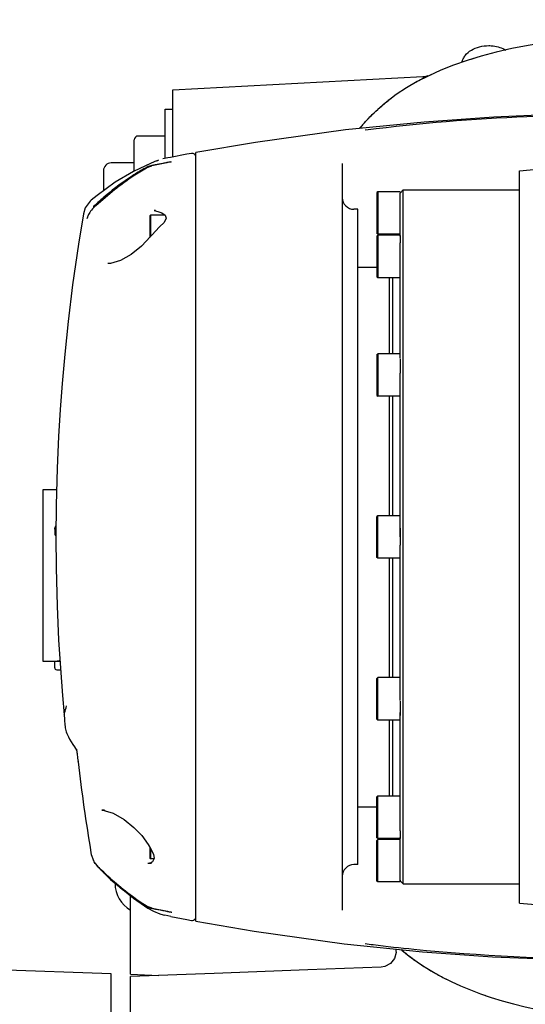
# Model space of a CAD drawing. Header units: millimetres. Extents: x 4086 to 10416, y 123 to 1549.
# Tile 11 of 99: x 6640 to 6657, y 913 to 945. Entities that reach past the tile are written whole.
import ezdxf

# ---------------------------------------------------------------- set-up
doc = ezdxf.new("R2010")
doc.units = ezdxf.units.MM
doc.layers.add('外形图', color=7, linetype='Continuous')
doc.layers.add('尺寸标注', color=7, linetype='Continuous')
doc.styles.add('思源黑', font='SourceHanSansCN-Normal.ttf')
doc.dimstyles.new('尺寸标注_1_4比例中六', dxfattribs={"dimtxt": 10, "dimasz": 8, "dimexe": 2, "dimexo": 1.5, "dimgap": 1, "dimtad": 1, "dimdec": 1, "dimlfac": 4, "dimdsep": 46, "dimtxsty": '思源黑', "dimcen": 0.09, "dimadec": 0, "dimazin": 0, "dimtp": 0.01, "dimtm": 0.01, "dimtfac": 1, "dimtdec": 1, "dimtofl": 0, "dimtmove": 0, "dimatfit": 3, "dimfxl": 1, "dimtolj": 1, "dimarcsym": 0})

# ---------------------------------------------------------------- blocks, each defined once
blk = doc.blocks.new('*D777')
at = {"layer": 'Defpoints', "color": 0}
for p in [(6704.094, 953.65), (6704.094, 897.452), (6613.719, 846.827)]:
    blk.add_point(p, dxfattribs=at)
at = {"layer": '尺寸标注', "color": 0, "lineweight": -2}
for p, q in [((6613.719, 848.327), (6613.719, 955.65)), ((6704.094, 898.952), (6704.094, 955.65)), ((6621.719, 953.65), (6696.094, 953.65))]:
    blk.add_line(p, q, dxfattribs=at)
at = {"layer": '尺寸标注', "color": 0}
for points in [[(6621.719, 954.983), (6621.719, 952.316), (6613.719, 953.65)], [(6696.094, 952.316), (6696.094, 954.983), (6704.094, 953.65)]]:
    blk.add_solid(points, dxfattribs=at)
at = {"layer": '尺寸标注', "color": 0, "insert": (6658.711, 959.834), "char_height": 10, "attachment_point": 5, "style": '思源黑'}
blk.add_mtext('\\A1;361.5', dxfattribs=at)
blk = doc.blocks.new('*D778')
at = {"layer": 'Defpoints', "color": 0}
for p in [(6734.236, 975.67), (6613.719, 801.827), (6734.236, 744.42)]:
    blk.add_point(p, dxfattribs=at)
at = {"layer": '尺寸标注', "color": 0, "lineweight": -2}
for p, q in [((6613.719, 803.327), (6613.719, 977.67)), ((6734.236, 745.92), (6734.236, 977.67)), ((6621.719, 975.67), (6726.236, 975.67))]:
    blk.add_line(p, q, dxfattribs=at)
at = {"layer": '尺寸标注', "color": 0}
for points in [[(6621.719, 977.003), (6621.719, 974.337), (6613.719, 975.67)], [(6726.236, 974.337), (6726.236, 977.003), (6734.236, 975.67)]]:
    blk.add_solid(points, dxfattribs=at)
at = {"layer": '尺寸标注', "color": 0, "insert": (6673.196, 981.847), "char_height": 10, "attachment_point": 5, "style": '思源黑'}
blk.add_mtext('\\A1;482.1', dxfattribs=at)

msp = doc.modelspace()

# ---------------------------------------------------------------- linework, layer by layer
at = {"layer": '外形图', "linetype": 'Continuous'}
for p, q in [((6645.219, 942.827), (6653.33, 943.252)), ((6645.219, 940.645), (6645.219, 942.827)), ((6644.969, 940.596), (6644.969, 942.202)), ((6644.969, 942.202), (6645.219, 942.202)), ((6643.969, 940.188), (6643.969, 941.202)), ((6644.969, 941.327), (6644.094, 941.327)), ((6644.686, 940.518), (6644.52, 940.45)), ((6644.686, 940.518), (6644.727, 940.534)), ((6644.727, 940.534), (6644.729, 940.535)), ((6644.757, 940.545), (6644.729, 940.535)), ((6645.059, 940.614), (6644.895, 940.582)), ((6645.14, 940.63), (6645.059, 940.614)), ((6645.677, 940.734), (6645.14, 940.63)), ((6645.821, 940.761), (6645.677, 940.734)), ((6645.969, 915.866), (6645.969, 940.788)), ((6656.469, 940.202), (6660.549, 940.559)), ((6642.969, 940.202), (6642.969, 939.553)), ((6643.969, 940.452), (6643.219, 940.452)), ((6644.52, 940.45), (6643.941, 940.175)), ((6645.03, 940.459), (6644.536, 940.357)), ((6644.644, 940.39), (6644.543, 940.37)), ((6645.102, 940.474), (6645.03, 940.459)), ((6645.138, 940.481), (6645.102, 940.474)), ((6650.719, 940.433), (6650.719, 916.222)), ((6656.469, 916.453), (6656.469, 940.201)), ((6652.594, 939.477), (6652.694, 939.577)), ((6652.694, 917.077), (6652.694, 939.577)), ((6652.694, 939.577), (6656.469, 939.577)), ((6642.572, 939.248), (6642.54, 939.219)), ((6651.869, 939.515), (6651.844, 939.49)), ((6651.844, 939.49), (6651.844, 938.165)), ((6651.869, 939.515), (6651.869, 938.14)), ((6652.594, 939.515), (6651.869, 939.515)), ((6652.594, 939.515), (6652.594, 939.469)), ((6652.594, 938.077), (6652.594, 939.477)), ((6642.377, 938.993), (6642.316, 938.799)), ((6642.54, 939.219), (6642.377, 938.993)), ((6651.219, 938.952), (6651.094, 938.952)), ((6651.219, 917.703), (6651.219, 938.952)), ((6644.469, 938.74), (6644.494, 938.765)), ((6644.469, 938.74), (6644.469, 938.041)), ((6644.494, 938.765), (6644.494, 938.068)), ((6644.964, 938.765), (6644.494, 938.765)), ((6644.652, 938.908), (6644.61, 938.909)), ((6644.642, 938.907), (6644.658, 938.905)), ((6644.652, 938.905), (6644.769, 938.872)), ((6644.769, 938.872), (6644.864, 938.832)), ((6644.863, 938.832), (6644.971, 938.76)), ((6645.002, 938.661), (6644.934, 938.524)), ((6644.971, 938.76), (6645.002, 938.661)), ((6644.786, 938.377), (6644.533, 938.117)), ((6644.934, 938.524), (6644.786, 938.377)), ((6644.533, 938.117), (6644.498, 938.073)), ((6651.869, 938.14), (6651.844, 938.165)), ((6651.869, 938.108), (6651.844, 938.083)), ((6651.869, 938.108), (6651.844, 938.083)), ((6651.844, 938.083), (6651.844, 936.758)), ((6652.594, 938.14), (6651.869, 938.14)), ((6651.869, 938.108), (6651.869, 936.733)), ((6652.594, 938.108), (6651.869, 938.108)), ((6652.594, 938.104), (6652.594, 937.858)), ((6652.594, 934.119), (6652.594, 937.858)), ((6643.192, 937.197), (6643.114, 937.19)), ((6643.52, 937.294), (6643.192, 937.197)), ((6651.219, 937.077), (6651.844, 937.077)), ((6651.869, 936.733), (6651.844, 936.758)), ((6652.594, 936.733), (6651.869, 936.733)), ((6652.244, 936.733), (6652.244, 934.265)), ((6652.344, 936.733), (6652.344, 934.265)), ((6651.844, 934.24), (6651.869, 934.265)), ((6651.844, 934.24), (6651.844, 932.915)), ((6651.869, 934.265), (6651.869, 932.89)), ((6652.594, 934.265), (6651.869, 934.265)), ((6652.594, 934.098), (6652.594, 933.64)), ((6652.594, 928.327), (6652.594, 933.64)), ((6651.844, 932.915), (6651.869, 932.89)), ((6652.594, 932.89), (6651.869, 932.89)), ((6652.244, 932.89), (6652.244, 929.015)), ((6652.344, 932.89), (6652.344, 929.015)), ((6641, 929.855), (6641, 924.299)), ((6641.443, 929.855), (6641, 929.855)), ((6651.869, 929.015), (6651.844, 928.99)), ((6651.844, 927.665), (6651.844, 928.99)), ((6651.869, 927.64), (6651.869, 929.015)), ((6652.594, 929.015), (6651.869, 929.015)), ((6641.387, 928.574), (6641.387, 928.466)), ((6652.594, 928.607), (6652.594, 928.059)), ((6652.594, 923.024), (6652.594, 928.059)), ((6651.869, 927.64), (6651.844, 927.665)), ((6652.594, 927.64), (6651.869, 927.64)), ((6652.244, 927.64), (6652.244, 923.765)), ((6652.344, 927.64), (6652.344, 923.765)), ((6641, 924.299), (6641.559, 924.299)), ((6641.387, 924.083), (6641.387, 924.299)), ((6641.555, 924.305), (6641.558, 924.305)), ((6641.451, 924.02), (6641.578, 924.02)), ((6651.869, 923.765), (6651.844, 923.74)), ((6651.844, 922.415), (6651.844, 923.74)), ((6651.869, 922.39), (6651.869, 923.765)), ((6652.594, 923.765), (6651.869, 923.765)), ((6652.594, 923.005), (6652.594, 922.543)), ((6652.594, 918.797), (6652.594, 922.64)), ((6641.697, 922.581), (6641.696, 922.574)), ((6641.696, 922.574), (6641.697, 922.572)), ((6651.869, 922.39), (6651.844, 922.415)), ((6652.594, 922.39), (6651.869, 922.39)), ((6652.244, 922.39), (6652.244, 919.921)), ((6652.344, 922.39), (6652.344, 919.921)), ((6642.145, 921.039), (6642.145, 921.042)), ((6651.869, 919.921), (6651.844, 919.896)), ((6651.844, 918.571), (6651.844, 919.896)), ((6651.869, 918.546), (6651.869, 919.921)), ((6652.594, 919.921), (6651.869, 919.921)), ((6643, 919.466), (6642.92, 919.468)), ((6643.025, 919.451), (6643.279, 919.366)), ((6651.219, 919.577), (6651.844, 919.577)), ((6651.869, 918.546), (6651.844, 918.571)), ((6651.869, 918.546), (6651.844, 918.571)), ((6651.869, 918.515), (6651.844, 918.49)), ((6651.844, 917.165), (6651.844, 918.49)), ((6652.594, 918.546), (6651.869, 918.546)), ((6651.869, 917.14), (6651.869, 918.515)), ((6652.594, 918.515), (6651.869, 918.515)), ((6652.594, 918.797), (6652.594, 918.553)), ((6652.594, 917.177), (6652.594, 918.577)), ((6644.469, 918.272), (6644.469, 917.915)), ((6644.494, 918.231), (6644.494, 917.89)), ((6642.564, 918.084), (6642.564, 918.085)), ((6644.469, 917.915), (6644.494, 917.89)), ((6644.604, 917.89), (6644.494, 917.89)), ((6642.676, 917.781), (6642.699, 917.744)), ((6642.699, 917.744), (6642.761, 917.66)), ((6642.761, 917.66), (6642.787, 917.631)), ((6642.814, 917.6), (6642.814, 917.601)), ((6642.814, 917.6), (6643.201, 917.225)), ((6644.508, 917.758), (6644.409, 917.735)), ((6644.526, 917.739), (6644.409, 917.735)), ((6644.525, 917.769), (6644.508, 917.758)), ((6651.219, 917.702), (6651.094, 917.702)), ((6643.201, 917.225), (6643.948, 916.611)), ((6651.869, 917.14), (6651.844, 917.165)), ((6652.594, 917.14), (6651.869, 917.14)), ((6652.594, 917.199), (6652.594, 917.14)), ((6652.594, 917.177), (6652.694, 917.077)), ((6652.694, 917.077), (6656.469, 917.077)), ((6643.844, 914.152), (6643.844, 916.716)), ((6643.948, 916.611), (6644.405, 916.296)), ((6644.406, 916.296), (6644.405, 916.296)), ((6644.406, 916.296), (6644.588, 916.195)), ((6644.553, 916.295), (6645.051, 916.192)), ((6644.562, 916.281), (6644.653, 916.263)), ((6644.653, 916.263), (6644.736, 916.246)), ((6656.469, 916.452), (6660.549, 916.095)), ((6644.588, 916.195), (6644.803, 916.103)), ((6644.795, 916.107), (6644.803, 916.103)), ((6644.795, 916.107), (6644.908, 916.071)), ((6644.908, 916.071), (6644.963, 916.059)), ((6645.154, 916.021), (6644.963, 916.059)), ((6645.154, 916.021), (6645.672, 915.922)), ((6645.672, 915.922), (6645.821, 915.894)), ((6652.444, 914.967), (6652.462, 914.855)), ((6643.219, 914.165), (6639.375, 914.299)), ((6643.219, 875.233), (6643.219, 914.165)), ((6643.844, 914.152), (6644.77, 914.109)), ((6643.844, 905.838), (6643.844, 914.074))]:
    msp.add_line(p, q, dxfattribs=at)
for points in [[(6659.088, 942.058), (6657.566, 942.022), (6655.634, 941.939), (6653.374, 941.781)], [(6653.374, 941.781), (6650.827, 941.523), (6647.901, 941.119), (6645.969, 940.788)], [(6645.16, 940.486), (6645.162, 940.487), (6645.159, 940.486), (6645.151, 940.484), (6645.138, 940.481)], [(6643.941, 940.175), (6643.345, 939.825), (6642.761, 939.403), (6642.572, 939.248)], [(6642.653, 939.007), (6642.612, 938.966), (6642.578, 938.927), (6642.549, 938.888), (6642.525, 938.851), (6642.504, 938.817), (6642.488, 938.785), (6642.474, 938.756), (6642.463, 938.73), (6642.454, 938.708), (6642.447, 938.688), (6642.442, 938.672), (6642.437, 938.66)], [(6642.316, 938.799), (6642.158, 937.823), (6641.969, 936.501), (6641.824, 935.315), (6641.712, 934.249), (6641.628, 933.301), (6641.565, 932.455), (6641.511, 931.579), (6641.463, 930.555), (6641.43, 929.361), (6641.421, 928.327)], [(6642.437, 938.66), (6642.432, 938.643), (6642.432, 938.642)], [(6644.61, 938.909), (6644.626, 938.909), (6644.642, 938.907)], [(6644.498, 938.073), (6644.203, 937.753), (6643.869, 937.488), (6643.52, 937.294)], [(6641.421, 928.327), (6641.429, 927.324), (6641.464, 926.08), (6641.515, 924.995), (6641.574, 924.069), (6641.642, 923.188), (6641.697, 922.562)], [(6641.697, 922.564), (6641.699, 922.512), (6641.702, 922.457), (6641.704, 922.4), (6641.708, 922.34), (6641.712, 922.283), (6641.717, 922.231), (6641.724, 922.183), (6641.731, 922.138), (6641.74, 922.095), (6641.751, 922.052), (6641.764, 922.007), (6641.781, 921.959), (6641.803, 921.906), (6641.831, 921.845), (6641.869, 921.772), (6641.918, 921.686), (6641.975, 921.595), (6642.024, 921.519), (6642.058, 921.469), (6642.098, 921.41)], [(6642.09, 921.45), (6642.09, 921.45), (6642.09, 921.45), (6642.09, 921.449), (6642.09, 921.448), (6642.091, 921.445), (6642.092, 921.442), (6642.093, 921.437), (6642.094, 921.429), (6642.096, 921.419), (6642.099, 921.405), (6642.102, 921.388), (6642.105, 921.367), (6642.109, 921.342), (6642.114, 921.305), (6642.131, 921.157), (6642.145, 921.042)], [(6643.279, 919.366), (6643.639, 919.162), (6643.953, 918.91), (6644.21, 918.642), (6644.419, 918.354)], [(6644.419, 918.354), (6644.497, 918.225), (6644.589, 918.047)], [(6642.564, 918.085), (6642.574, 918.031), (6642.643, 917.84)], [(6644.589, 918.047), (6644.61, 917.901), (6644.557, 917.798), (6644.525, 917.769)], [(6645.051, 916.192), (6645.126, 916.176), (6645.145, 916.172), (6645.16, 916.168), (6645.171, 916.166), (6645.173, 916.166)], [(6645.969, 915.866), (6647.86, 915.542), (6650.777, 915.138)], [(6650.777, 915.138), (6653.316, 914.878), (6655.592, 914.718), (6657.56, 914.633), (6659.177, 914.596)], [(6652.462, 914.855), (6652.41, 914.655), (6652.28, 914.493), (6652.096, 914.397), (6651.981, 914.379)], [(6651.981, 914.379), (6649.597, 914.29), (6646.558, 914.176), (6643.844, 914.074)]]:
    msp.add_lwpolyline(points, dxfattribs=at)
for centre, radius, start, end in [((6658.715, 931.598), 12.8, 106.756, 107.4104), ((6656.965, 936.091), 7.972, 115.7016, 118.9996), ((6653.29, 944.001), 0.75, 273, 294.9984), ((6656.145, 937.433), 6.398, 126.4413, 127.0534), ((6655.871, 937.77), 5.964, 139.9541, 140.3903), ((6655.869, 937.771), 5.962, 139.8356, 140.3548), ((6655.86, 937.778), 5.95, 139.3368, 139.9542), ((6655.86, 937.779), 5.95, 139.4401, 139.8355), ((6655.85, 937.788), 5.936, 138.5803, 139.3369), ((6657.015, 899.135), 42.74, 96.9901, 97.461), ((6644.094, 941.202), 0.125, 90, 180), ((6645.844, 940.638), 0.125, 0, 100.571), ((6643.219, 940.202), 0.25, 90, 180), ((6648.423, 933.1), 8.275, 119.7312, 121.1718), ((6653.721, 894.49), 46.788, 100.8736, 101.1859), ((6651.331, 906.907), 34.144, 100.7521, 100.8662), ((6649.805, 914.946), 25.961, 100.6206, 100.7538), ((6648.64, 932.758), 8.68, 122.691, 130.2304), ((6648.502, 932.969), 8.428, 121.1711, 122.6771), ((6648.487, 932.932), 8.449, 130.2041, 133.6943), ((6651.094, 939.327), 0.375, 180, 270), ((6648.18, 933.258), 8.001, 133.713, 133.851), ((6641.573, 928.574), 0.186, 179.4816, 180), ((6641.639, 921.459), 2.847, 93.4084, 93.5431), ((6641.635, 921.522), 2.784, 92.8944, 93.4083), ((6641.636, 921.504), 2.802, 92.4517, 92.8937), ((6641.636, 921.522), 2.785, 92.0478, 92.4524), ((6641.635, 921.53), 2.777, 91.6492, 92.046), ((6641.451, 924.083), 0.0635, 180, 270), ((6704.219, 928.327), 62.5, 186.69659, 189.43273), ((6643.338, 918.165), 0.765, 213.3683, 215.7888), ((6643.341, 918.167), 0.769, 215.7972, 222.3127), ((6643.331, 918.158), 0.756, 222.3183, 224.1274), ((6649.259, 923.908), 9.014, 224.1242, 225.0574), ((6649.23, 923.878), 8.972, 225.0572, 226.1127), ((6651.094, 917.327), 0.375, 90, 180), ((6649.194, 923.842), 8.922, 226.1124, 227.3261), ((6649.012, 923.637), 8.648, 227.2953, 233.4852), ((6644.341, 917.09), 0.997, 180.0256, 240.0954), ((6648.644, 923.142), 8.031, 233.4978, 237.1522), ((6648.418, 922.798), 7.619, 237.1765, 237.3354), ((6644.707, 917.012), 0.746, 237.386, 253.9977), ((6644.709, 917.018), 0.752, 254.0276, 258.724), ((6651.647, 951.417), 35.843, 258.8838, 259.3881), ((6645.844, 916.017), 0.125, 259.4294, 325.3654), ((6656.91, 956.707), 41.921, 262.5365, 262.8808), ((6656.437, 919.416), 5.87, 229.5705, 230.1634), ((6657.087, 920.202), 6.89, 230.2034, 234.4967), ((6657.218, 920.381), 7.111, 234.4786, 235.069), ((6657.443, 920.715), 7.514, 235.1163, 240.538), ((6657.832, 921.394), 8.297, 240.5059, 243.4193), ((6658.012, 921.746), 8.691, 243.3994, 243.6804), ((6659.172, 924.588), 11.763, 250.9945, 251.1412)]:
    msp.add_arc(centre, radius, start, end, dxfattribs=at)
for points in [[(6671.094, 944.952), (6659.589, 944.952), (6653.967, 944.717), (6651.34, 941.647)], [(6644.306, 940.267), (6644.377, 940.309), (6644.456, 940.34), (6644.537, 940.357)], [(6644.543, 940.37), (6644.49, 940.359), (6644.435, 940.348), (6644.388, 940.321)], [(6642.777, 917.652), (6642.723, 917.707), (6642.677, 917.771), (6642.643, 917.84)], [(6644.553, 916.295), (6644.462, 916.313), (6644.373, 916.35), (6644.295, 916.401)], [(6645.046, 916.187), (6645.085, 916.18), (6645.124, 916.172), (6645.164, 916.166)], [(6652.654, 914.929), (6655.146, 912.832), (6659.419, 912.327), (6666.719, 912.327)]]:
    msp.add_open_spline(points, degree=3, dxfattribs=at)
for points, knots in [([(6654.604, 943.716), (6654.612, 943.756), (6654.638, 943.834), (6654.729, 943.979), (6654.905, 944.126), (6655.171, 944.233), (6655.368, 944.257), (6655.469, 944.257)], [0, 0, 0, 0, 2678.156129, 5426.100991, 11234.256534, 17560.52078, 24233.126334, 24233.126334, 24233.126334, 24233.126334]), ([(6655.469, 944.257), (6655.519, 944.257), (6655.71, 944.245), (6655.9, 944.187), (6656.022, 944.115)], [0, 0, 0, 0, 2996.69551, 11558.996926, 11558.996926, 11558.996926, 11558.996926]), ([(6651.398, 941.715), (6651.492, 941.821), (6651.737, 942.079), (6652.041, 942.347), (6652.251, 942.51), (6652.29, 942.539)], [0, 0, 0, 0, 5385.87288, 13471.01289, 15262.964683, 15262.964683, 15262.964683, 15262.964683]), ([(6659.531, 942.006), (6658.699, 942.006), (6656.121, 941.958), (6653.546, 941.77), (6651.813, 941.557)], [0, 0, 0, 0, 3715.431255, 11503.309121, 11503.309121, 11503.309121, 11503.309121]), ([(6642.652, 939.006), (6643.038, 939.367), (6643.577, 939.81), (6644.163, 940.182), (6644.306, 940.267)], [0, 0, 0, 0, 8780.139011, 11543.518138, 11543.518138, 11543.518138, 11543.518138]), ([(6644.388, 940.321), (6644.378, 940.315), (6644.358, 940.302), (6644.341, 940.284), (6644.333, 940.275)], [0, 0, 0, 0, 5756.368649, 11555.456047, 11555.456047, 11555.456047, 11555.456047]), ([(6645.168, 940.489), (6645.162, 940.489), (6645.113, 940.477), (6645.064, 940.471), (6645.02, 940.463)], [0, 0, 0, 0, 1223.249549, 11553.701552, 11553.701552, 11553.701552, 11553.701552]), ([(6641.387, 928.576), (6641.388, 928.596), (6641.394, 928.636), (6641.412, 928.673), (6641.423, 928.69)], [0, 0, 0, 0, 5620.681839, 11293.681199, 11293.681199, 11293.681199, 11293.681199]), ([(6641.387, 928.466), (6641.387, 928.448), (6641.393, 928.411), (6641.409, 928.376), (6641.42, 928.361)], [0, 0, 0, 0, 5586.029874, 11288.267677, 11288.267677, 11288.267677, 11288.267677]), ([(6641.697, 922.581), (6641.699, 922.594), (6641.728, 922.683), (6641.752, 922.772), (6641.774, 922.849)], [0, 0, 0, 0, 1582.3676, 11144.531671, 11144.531671, 11144.531671, 11144.531671]), ([(6642.92, 919.468), (6642.93, 919.468), (6642.953, 919.466), (6642.976, 919.462), (6642.989, 919.459)], [0, 0, 0, 0, 4788.482872, 11056.064066, 11056.064066, 11056.064066, 11056.064066]), ([(6642.989, 919.459), (6642.997, 919.458), (6643.013, 919.454), (6643.03, 919.45), (6643.038, 919.448)], [0, 0, 0, 0, 5062.822162, 11055.347544, 11055.347544, 11055.347544, 11055.347544]), ([(6644.295, 916.401), (6644.163, 916.487), (6643.623, 916.86), (6643.126, 917.296), (6642.777, 917.652)], [0, 0, 0, 0, 2633.760051, 10986.471243, 10986.471243, 10986.471243, 10986.471243]), ([(6645.164, 916.166), (6645.166, 916.165), (6645.17, 916.165), (6645.175, 916.164), (6645.177, 916.164)], [0, 0, 0, 0, 6243.524673, 10957.438431, 10957.438431, 10957.438431, 10957.438431]), ([(6645.177, 916.164), (6645.178, 916.163), (6645.179, 916.163), (6645.181, 916.163), (6645.182, 916.163)], [0, 0, 0, 0, 7169.915383, 10957.358621, 10957.358621, 10957.358621, 10957.358621]), ([(6651.715, 915.109), (6652.156, 915.054), (6654.751, 914.768), (6657.365, 914.649), (6659.531, 914.649)], [0, 0, 0, 0, 1845.957983, 10838.762944, 10838.762944, 10838.762944, 10838.762944])]:
    msp.add_open_spline(points, degree=3, knots=knots, dxfattribs=at)

# ---------------------------------------------------------------- dimensions: what is measured, and where the dimension line sits
at = {"layer": '尺寸标注'}
for base, p1, p2, picture, middle in [((6734.236, 975.67), (6613.719, 801.827), (6734.236, 744.42), '*D778', (6673.196, 975.67)), ((6704.094, 953.65), (6613.719, 846.827), (6704.094, 897.452), '*D777', (6658.711, 953.65))]:
    dim = msp.add_linear_dim(base=base, p1=p1, p2=p2, dimstyle='尺寸标注_1_4比例中六', dxfattribs=at)
    dim.commit()
    dim.dimension.update_dxf_attribs({"geometry": picture, "text_midpoint": middle, "dimtype": 160})

doc.saveas('drawing.dxf')
